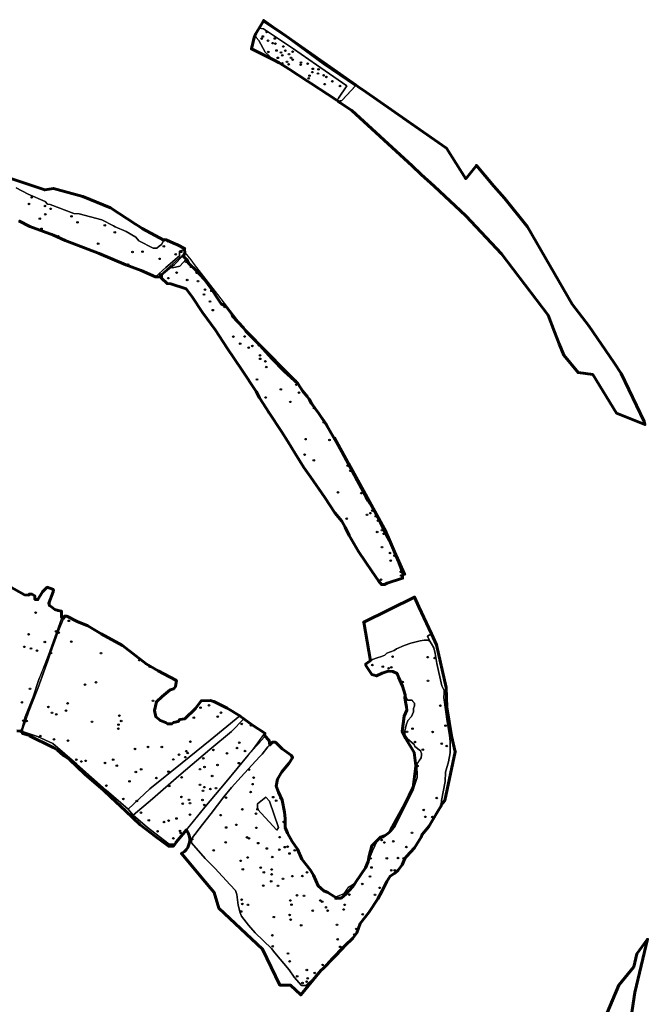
# Model space of a CAD drawing. Header units: inches. Extents: x 198304 to 199016, y 361998 to 363242.
# Tile 3 of 3: x 198576 to 198981, y 362607 to 363242. Entities that reach past the tile are written whole.
import ezdxf

# ---------------------------------------------------------------- set-up
doc = ezdxf.new("R2010")
doc.units = ezdxf.units.IN
doc.header["$MEASUREMENT"] = 0
doc.header["$PDMODE"] = 33
doc.header["$PDSIZE"] = -3
for name, color, linetype in [('Benaderveld', 231, 'Continuous'), ('Detectieveld', 249, 'Continuous'), ('Hoekpunt', 252, 'Continuous'), ('Object', 48, 'Continuous')]:
    doc.layers.add(name, color=color, linetype=linetype)
doc.layers.add('Onderzoeksgebied', color=224, linetype='Continuous', lineweight=60)

msp = doc.modelspace()

# ---------------------------------------------------------------- linework, layer by layer
at = {"layer": 'Benaderveld'}
for points in [[(198781.541, 363191.734), (198780.6422, 363190.2915), (198774.4754, 363194.3788), (198763.9777, 363201.2478), (198761.645, 363202.7741), (198749.7957, 363210.5491), (198743.3385, 363214.6466), (198739.5359, 363216.5479), (198734.2995, 363221.5243), (198730.2052, 363229.0579), (198728.3491, 363230.914), (198727.7859, 363232.4786), (198728.3098, 363233.533), (198730.4322, 363236.9726), (198733.0904, 363236.5232), (198752.6258, 363223.5964), (198767.2954, 363213.3567), (198786.9034, 363199.7037)], [(198684.9691, 363085.2583), (198689.938, 363080.3868), (198694.8581, 363075.0769), (198699.5347, 363068.6466), (198703.7242, 363062.4599), (198705.9163, 363059.2447), (198708.7905, 363057.5885), (198712.9312, 363052.2786), (198713.2722, 363051.3043), (198720.3358, 363043.7536), (198721.7972, 363041.6101), (198730.9068, 363032.598), (198738.7498, 363023.7806), (198746.5441, 363015.7915), (198755.264, 363007.7049), (198758.3818, 363002.9796), (198762.084, 362998.644), (198764.2275, 362994.8443), (198768.8554, 362988.3653), (198773.5319, 362981.3504), (198783.8594, 362963.4235), (198796.3303, 362940.2841), (198806.3655, 362921.8213), (198809.6293, 362914.5142), (198811.5779, 362910.3734), (198815.3289, 362903.6996), (198818.1056, 362896.5386), (198820.1516, 362892.1543), (198822.9284, 362884.4574), (198822.9284, 362882.2165), (198812.8932, 362879.0988), (198811.3343, 362878.0758), (198809.337, 362878.0758), (198807.3885, 362880.5602), (198803.1503, 362886.6982), (198798.9609, 362892.7875), (198794.4791, 362899.4127), (198788.3411, 362909.6914), (198785.9054, 362915.05), (198783.762, 362918.9959), (198779.2802, 362924.4519), (198772.7525, 362934.3409), (198763.4481, 362947.5913), (198759.1612, 362953.6806), (198753.559, 362962.644), (198748.9312, 362970.3409), (198744.8391, 362976.8199), (198736.7525, 362988.9011), (198730.5171, 362998.644), (198728.5198, 363002.736), (198719.2154, 363016.717), (198709.716, 363030.6981), (198702.1166, 363042.2921), (198693.7377, 363053.6913), (198687.1613, 363063.7265), (198683.2154, 363068.9389), (198673.4725, 363072.0566), (198670.9881, 363072.2515), (198667.3832, 363075.7102), (198667.3345, 363077.7075), (198671.3505, 363080.8213), (198673.4263, 363082.5679), (198674.3747, 363082.349), (198679.2072, 363083.5649), (198683.3421, 363088.0486), (198683.459, 363087.9375)], [(198670.0625, 362789.2207), (198671.4265, 362788.2464), (198674.0084, 362788.2464), (198675.2262, 362789.2207), (198678.1491, 362789.8539), (198679.2695, 362791.0231), (198682.436, 362791.6077), (198689.4021, 362798.2815), (198693.007, 362803.2017), (198698.7553, 362803.2504), (198701.0936, 362802.7146), (198709.8135, 362798.4277), (198717.9734, 362793.3514), (198698.7005, 362777.7301), (198680.737, 362763.1158), (198659.9573, 362746.4463), (198645.7852, 362733.164), (198631.7181, 362745.6091), (198612.7652, 362762.3547), (198597.3136, 362775.5228), (198587.3423, 362780.1659), (198577.7481, 362783.3443), (198577.7974, 362784.5441), (198581.6458, 362795.7484), (198587.6864, 362811.0447), (198595.8704, 362833.9892), (198600.4983, 362847.1421), (198604.8339, 362857.8106), (198606.344, 362857.7131), (198612.9205, 362854.4006), (198619.8379, 362851.5264), (198628.4604, 362846.2653), (198642.1491, 362838.7632), (198657.4942, 362826.9743), (198665.3372, 362822.4439), (198672.4982, 362818.5467), (198677.0287, 362816.2085), (198676.4441, 362812.4574), (198675.2749, 362810.8986), (198672.9253, 362810.2065), (198667.9191, 362806.0271), (198664.0706, 362802.5684), (198662.8528, 362796.8201), (198663.7296, 362792.8742), (198666.6525, 362790.3898)], [(198844.9473, 362827.2179), (198848.1624, 362812.7984), (198849.6239, 362809.7294), (198849.6726, 362808.0244), (198849.4777, 362805.2477), (198851.5725, 362789.8539), (198853.18, 362780.9392), (198853.6672, 362776.9933), (198853.6672, 362769.6375), (198852.5467, 362763.7917), (198850.5982, 362757.0691), (198850.4033, 362751.0773), (198847.9676, 362738.7525), (198847.8214, 362735.3912), (198845.4344, 362731.5915), (198839.7349, 362721.9947), (198835.4967, 362716.9284), (198834.8147, 362715.2234), (198830.5278, 362708.4034), (198825.5102, 362702.7038), (198824.2924, 362701.4373), (198822.5874, 362697.4427), (198820.0921, 362694.0054), (198817.8573, 362691.9103), (198814.984, 362689.9548), (198812.7093, 362686.5827), (198809.7961, 362680.5568), (198806.843, 362675.3888), (198801.0565, 362666.6093), (198795.5893, 362659.6057), (198793.2946, 362653.5997), (198790.7007, 362650.0879), (198785.6325, 362645.1195), (198771.5654, 362630.5136), (198765.7863, 362624.7296), (198760.4862, 362619.5853), (198757.6803, 362619.4918), (198753.0037, 362624.9166), (198749.7555, 362629.662), (198740.4081, 362640.5676), (198738.2367, 362643.4375), (198727.8125, 362653.4126), (198723.5412, 362658.4633), (198718.9893, 362664.2935), (198718.0852, 362666.2888), (198716.7757, 362671.4019), (198716.0275, 362678.2609), (198715.1857, 362680.7239), (198711.7214, 362684.4724), (198701.7968, 362695.2109), (198695.544, 362701.3944), (198686.7228, 362711.5211), (198686.7715, 362714.103), (198693.8351, 362723.4075), (198699.4373, 362730.5685), (198707.6213, 362741.1882), (198712.4928, 362747.2288), (198718.7769, 362754.1463), (198725.5482, 362761.6483), (198730.712, 362767.2017), (198732.417, 362768.7119), (198736.0218, 362773.4372), (198739.0908, 362776.5549), (198740.8933, 362776.4575), (198745.2289, 362772.2193), (198751.3182, 362767.7863), (198751.9027, 362766.4223), (198749.5644, 362762.7687), (198744.9366, 362757.264), (198742.306, 362752.5874), (198741.3804, 362748.1544), (198742.8418, 362744.1598), (198745.1801, 362739.0935), (198746.739, 362731.2505), (198747.2261, 362727.2072), (198747.2261, 362721.4589), (198748.6876, 362717.7566), (198751.6592, 362712.4954), (198755.0692, 362707.4778), (198757.992, 362701.0963), (198763.4968, 362693.8378), (198765.4453, 362690.7201), (198768.4169, 362683.7539), (198772.1679, 362680.6362), (198774.6524, 362679.4183), (198780.4494, 362675.9596), (198783.3723, 362675.8622), (198786.1977, 362678.5415), (198790.6794, 362683.1206), (198799.0583, 362695.3967), (198803.54, 362706.4548), (198806.8039, 362713.2262), (198808.1192, 362714.1517), (198810.4088, 362714.8824), (198812.8932, 362716.831), (198815.5725, 362719.1206), (198818.0569, 362722.3357), (198826.923, 362739.8729), (198829.5048, 362745.0854), (198830.3817, 362747.9595), (198832.2815, 362753.6104), (198832.1354, 362762.038), (198834.8147, 362766.471), (198835.107, 362768.2247), (198835.0583, 362769.2477), (198834.3763, 362770.8553), (198830.8688, 362773.7295), (198830.333, 362774.996), (198826.1435, 362778.6496), (198824.9257, 362780.1598), (198824.2924, 362781.6699), (198824.3411, 362783.6672), (198825.2667, 362787.4669), (198826.2897, 362790.4385), (198828.7254, 362793.0691), (198829.8458, 362796.0407), (198829.8458, 362798.2815), (198830.5765, 362799.8891), (198830.674, 362801.5941), (198828.7741, 362803.494), (198826.1435, 362803.494), (198824.4872, 362807.0014), (198822.7822, 362812.6523), (198820.3465, 362818.4493), (198819.3235, 362820.7876), (198816.6442, 362822.1029), (198813.5752, 362822.2978), (198809.7755, 362820.9825), (198806.0732, 362819.18), (198803.1503, 362820.0082), (198799.2044, 362825.8539), (198799.107, 362826.9256), (198800.8607, 362828.1435), (198803.4913, 362829.8485), (198806.4629, 362830.8715), (198809.3858, 362831.6509), (198811.3831, 362832.5278), (198812.7471, 362833.9405), (198817.5211, 362835.4994), (198818.9338, 362836.7172), (198823.8539, 362838.8607), (198828.1895, 362840.3221), (198834.2301, 362841.7348), (198836.7146, 362842.3194), (198839.4426, 362842.2707), (198840.5143, 362841.54), (198841.5373, 362839.9324), (198842.9987, 362837.3992), (198843.9243, 362833.6969)], [(198676.1276, 362710.8744), (198672.3642, 362710.5956), (198658.3588, 362721.4041), (198649.1488, 362729.4724), (198661.4796, 362739.9765), (198678.5297, 362754.8191), (198698.6244, 362771.6408), (198712.4775, 362783.3628), (198720.5054, 362791.5161), (198726.0841, 362787.4182), (198734.122, 362782.2545), (198733.6348, 362779.7701), (198723.2586, 362767.9812), (198709.0523, 362750.785), (198695.4275, 362734.4961), (198681.1176, 362717.0655), (198676.8551, 362711.9657)], [(198737.1535, 362738.397), (198734.7749, 362741.0138), (198729.304, 362736.732), (198729.308, 362733.157), (198741.7918, 362719.7248), (198742.8622, 362721.5087)]]:
    msp.add_lwpolyline(points, close=True, dxfattribs=at)
for points in [[(198573.5592, 363134.0701), (198581.3048, 363130.0268), (198592.3143, 363125.1554), (198593.8731, 363123.5478), (198595.5294, 363123.2068), (198610.8745, 363117.4585), (198614.187, 363117.1662), (198628.8501, 363113.269), (198636.3521, 363109.5668), (198637.57, 363108.7873), (198644.6823, 363105.8157), (198650.8203, 363102.1622), (198652.7689, 363099.8726), (198661.9759, 363095.196), (198664.4603, 363095.1473), (198665.8243, 363096.4139), (198667.4806, 363097.4856), (198669.1369, 363100.6033), (198670.3061, 363100.4572), (198675.1288, 363098.3624), (198677.7594, 363097.2907), (198682.2898, 363094.9524), (198682.3196, 363094.3365), (198678.8954, 363093.2299), (198679.0513, 363090.2369), (198670.2281, 363082.6608), (198663.48, 363076.5411), (198654.2303, 363080.6791), (198644.4261, 363084.4154), (198627.0964, 363091.6886), (198605.3494, 363099.93), (198597.819, 363103.38), (198582.4638, 363109.1671), (198575.4104, 363112.6845)], [(198556.1194, 362884.2138), (198579.0639, 362871.4993), (198581.8894, 362871.3045), (198582.2304, 362872.0352), (198583.7405, 362872.0352), (198585.6404, 362870.9148), (198585.6891, 362868.5765), (198587.6864, 362868.3816), (198590.658, 362873.4966), (198593.727, 362876.4195), (198597.6728, 362874.8606), (198597.4293, 362873.4966), (198594.7987, 362866.1407), (198595.0423, 362864.5819), (198596.6011, 362863.5589), (198598.501, 362862.0974), (198600.6444, 362861.3667), (198602.8853, 362860.8796), (198602.9827, 362855.9594), (198594.4577, 362832.4791), (198588.5602, 362817.4629), (198584.6783, 362805.6648), (198579.5024, 362792.8773), (198577.4472, 362785.4179), (198576.4577, 362783.515), (198574.022, 362783.8194)]]:
    msp.add_lwpolyline(points, dxfattribs=at)
at = {"layer": 'Detectieveld'}
for points in [[(198783.6625, 363190.3212), (198781.3069, 363189.851), (198780.6422, 363190.2915), (198781.541, 363191.734), (198786.9034, 363199.7037), (198767.2954, 363213.3567), (198752.6258, 363223.5964), (198733.0904, 363236.5232), (198730.4322, 363236.9726), (198732.8733, 363241.209), (198733.3281, 363241.0184), (198748.7869, 363230.8186), (198771.7254, 363214.0829), (198792.4953, 363199.7764)], [(198741.4688, 363236.2324), (198743.1882, 363235.0282), (198792.9098, 363200.2044), (198792.4953, 363199.7764), (198771.7254, 363214.0829), (198748.7869, 363230.8186), (198733.3281, 363241.0184), (198732.8733, 363241.209), (198733.3017, 363241.9524), (198739.3986, 363237.6823)], [(198781.541, 363191.734), (198780.6422, 363190.2915), (198774.4754, 363194.3788), (198763.9777, 363201.2478), (198761.645, 363202.7741), (198749.7957, 363210.5491), (198743.3385, 363214.6466), (198739.5359, 363216.5479), (198734.2995, 363221.5243), (198730.2052, 363229.0579), (198728.3491, 363230.914), (198727.7859, 363232.4786), (198728.3098, 363233.533), (198730.4322, 363236.9726), (198733.0904, 363236.5232), (198752.6258, 363223.5964), (198767.2954, 363213.3567), (198786.9034, 363199.7037)], [(198739.5359, 363216.5479), (198725.4162, 363223.6077), (198727.4305, 363231.7634), (198727.7859, 363232.4786), (198728.3491, 363230.914), (198730.2052, 363229.0579), (198734.2995, 363221.5243)], [(198781.3069, 363189.851), (198783.6625, 363190.3212), (198784.2899, 363190.9928), (198792.4953, 363199.7764), (198792.9098, 363200.2044), (198794.1092, 363199.3643), (198799.47, 363195.6098), (198851.2623, 363159.5602), (198863.6448, 363139.8752), (198870.5293, 363148.4424), (198881.8482, 363135.1127), (198888.5475, 363127.408), (198903.3906, 363108.8342), (198932.3229, 363058.9786), (198942.9591, 363045.0086), (198959.3713, 363021.077), (198963.8692, 363014.1978), (198978.6859, 362983.2415), (198979.188, 362981.2738), (198960.9392, 362988.7689), (198945.6129, 363013.5099), (198936.0879, 363014.8328), (198926.8275, 363025.9983), (198923.9574, 363033.4002), (198920.9901, 363041.0525), (198916.7733, 363051.9275), (198886.6107, 363091.3505), (198863.5919, 363115.9568), (198843.219, 363135.0068), (198834.9346, 363142.6508), (198829.0019, 363148.1249), (198790.1699, 363183.9548), (198782.6701, 363188.8699), (198782.7061, 363188.9236)], [(198663.48, 363076.5411), (198670.2281, 363082.6608), (198679.0513, 363090.2369), (198678.8954, 363093.2299), (198682.3196, 363094.3365), (198682.436, 363091.9321), (198666.6834, 363077.9519), (198665.873, 363076.4897), (198663.486, 363076.5384)], [(198681.6612, 363090.1379), (198680.9219, 363089.9251), (198675.8712, 363084.625), (198671.3505, 363080.8213), (198667.3345, 363077.7075), (198666.6834, 363077.9519), (198682.436, 363091.9321)], [(198673.4263, 363082.5679), (198674.3747, 363082.349), (198679.2072, 363083.5649), (198683.3421, 363088.0486), (198683.459, 363087.9375), (198684.9691, 363085.2583), (198689.938, 363080.3868), (198694.8581, 363075.0769), (198699.5347, 363068.6466), (198703.7242, 363062.4599), (198705.9163, 363059.2447), (198708.7905, 363057.5885), (198712.9312, 363052.2786), (198713.2722, 363051.3043), (198720.3358, 363043.7536), (198721.7972, 363041.6101), (198730.9068, 363032.598), (198738.7498, 363023.7806), (198746.5441, 363015.7915), (198755.264, 363007.7049), (198758.3818, 363002.9796), (198762.084, 362998.644), (198764.2275, 362994.8443), (198768.8554, 362988.3653), (198773.5319, 362981.3504), (198783.8594, 362963.4235), (198796.3303, 362940.2841), (198806.3655, 362921.8213), (198809.6293, 362914.5142), (198811.5779, 362910.3734), (198815.3289, 362903.6996), (198818.1056, 362896.5386), (198820.1516, 362892.1543), (198822.9284, 362884.4574), (198822.9284, 362882.2165), (198812.8932, 362879.0988), (198811.3343, 362878.0758), (198809.337, 362878.0758), (198807.3885, 362880.5602), (198803.1503, 362886.6982), (198798.9609, 362892.7875), (198794.4791, 362899.4127), (198788.3411, 362909.6914), (198785.9054, 362915.05), (198783.762, 362918.9959), (198779.2802, 362924.4519), (198772.7525, 362934.3409), (198763.4481, 362947.5913), (198759.1612, 362953.6806), (198753.559, 362962.644), (198748.9312, 362970.3409), (198744.8391, 362976.8199), (198736.7525, 362988.9011), (198730.5171, 362998.644), (198728.5198, 363002.736), (198719.2154, 363016.717), (198709.716, 363030.6981), (198702.1166, 363042.2921), (198693.7377, 363053.6913), (198687.1613, 363063.7265), (198683.2154, 363068.9389), (198673.4725, 363072.0566), (198670.9881, 363072.2515), (198667.3832, 363075.7102), (198667.3345, 363077.7075), (198671.3505, 363080.8213)], [(198683.3421, 363088.0486), (198679.2072, 363083.5649), (198674.3747, 363082.349), (198673.4263, 363082.5679), (198675.8712, 363084.625), (198680.9219, 363089.9251), (198681.6612, 363090.1379), (198681.5104, 363089.7887)], [(198743.1471, 363020.9389), (198754.0696, 363009.8886), (198761.376, 362999.4732), (198758.3818, 363002.9796), (198755.264, 363007.7049), (198746.5441, 363015.7915), (198738.7498, 363023.7806), (198730.9068, 363032.598), (198721.7972, 363041.6101), (198720.3358, 363043.7536), (198713.2722, 363051.3043), (198712.9312, 363052.2786), (198708.7905, 363057.5885), (198705.9163, 363059.2447), (198703.7242, 363062.4599), (198699.5347, 363068.6466), (198694.8581, 363075.0769), (198689.938, 363080.3868), (198684.9691, 363085.2583), (198683.459, 363087.9375), (198683.3421, 363088.0486), (198681.5104, 363089.7887), (198681.6612, 363090.1379), (198682.436, 363091.9321), (198682.4138, 363092.3905), (198686.2129, 363087.4977), (198688.4659, 363084.5961), (198703.5738, 363065.139), (198717.8746, 363046.507), (198739.6259, 363024.5013)], [(198822.484, 362885.6893), (198820.1516, 362892.1543), (198818.1056, 362896.5386), (198815.3289, 362903.6996), (198811.5779, 362910.3734), (198809.6293, 362914.5142), (198806.3655, 362921.8213), (198801.6917, 362930.4201), (198800.7989, 362932.0627), (198796.3303, 362940.2841), (198787.2746, 362957.0867), (198786.6166, 362958.3075), (198783.8594, 362963.4235), (198773.5319, 362981.3504), (198768.8554, 362988.3653), (198764.2275, 362994.8443), (198762.603, 362997.724), (198773.9663, 362981.5253), (198787.5334, 362956.9433), (198787.9361, 362956.2136), (198795.3447, 362942.7902), (198812.2781, 362911.8868), (198813.169, 362909.855), (198813.8716, 362908.2523), (198817.7814, 362899.3349), (198824.2092, 362884.742), (198822.9284, 362884.3151)], [(198841.59, 362846.2776), (198838.9748, 362844.9132), (198840.5144, 362841.5397), (198839.4426, 362842.2707), (198836.7146, 362842.3194), (198834.2301, 362841.7348), (198828.1895, 362840.3221), (198823.8539, 362838.8607), (198818.9338, 362836.7172), (198817.5211, 362835.4994), (198812.7471, 362833.9405), (198811.3831, 362832.5278), (198809.3858, 362831.6509), (198806.4629, 362830.8715), (198803.4913, 362829.8485), (198802.1669, 362828.9901), (198797.8043, 362853.9542), (198830.6758, 362870.0612), (198833.4448, 362863.7748)], [(198577.7481, 362783.3443), (198577.7319, 362782.9443), (198577.6512, 362782.985), (198576.4577, 362783.515), (198576.4876, 362783.5724), (198577.4472, 362785.4179), (198579.5024, 362792.8773), (198584.6783, 362805.6648), (198588.5602, 362817.4629), (198588.7107, 362817.8461), (198589.7184, 362820.4119), (198594.4577, 362832.4791), (198602.9827, 362855.9594), (198602.9633, 362856.9404), (198604.2019, 362856.2554), (198600.4983, 362847.1421), (198595.8704, 362833.9892), (198594.0285, 362828.8253), (198593.223, 362826.567), (198587.6864, 362811.0447), (198581.6458, 362795.7484), (198577.7974, 362784.5441)], [(198717.9734, 362793.3514), (198698.7005, 362777.7301), (198680.737, 362763.1158), (198659.9573, 362746.4463), (198645.7852, 362733.164), (198631.7181, 362745.6091), (198612.7652, 362762.3547), (198597.3136, 362775.5228), (198587.3423, 362780.1659), (198577.7481, 362783.3443), (198577.7974, 362784.5441), (198581.6458, 362795.7484), (198587.6864, 362811.0447), (198595.8704, 362833.9892), (198600.4983, 362847.1421), (198604.8339, 362857.8106), (198606.344, 362857.7131), (198612.9205, 362854.4006), (198619.8379, 362851.5264), (198628.4604, 362846.2653), (198642.1491, 362838.7632), (198657.4942, 362826.9743), (198665.3372, 362822.4439), (198672.4982, 362818.5467), (198677.0287, 362816.2085), (198676.4441, 362812.4574), (198675.2749, 362810.8986), (198672.9253, 362810.2065), (198667.9191, 362806.0271), (198664.0706, 362802.5684), (198662.8528, 362796.8201), (198663.7296, 362792.8742), (198666.6525, 362790.3898), (198670.0625, 362789.2207), (198671.4265, 362788.2464), (198674.0084, 362788.2464), (198675.2262, 362789.2207), (198678.1491, 362789.8539), (198679.2695, 362791.0231), (198682.436, 362791.6077), (198689.4021, 362798.2815), (198693.007, 362803.2017), (198698.7553, 362803.2504), (198701.0936, 362802.7146), (198709.8135, 362798.4277)], [(198840.5144, 362841.5397), (198838.9748, 362844.9132), (198841.59, 362846.2776), (198844.8748, 362839.2215), (198851.0132, 362811.7047), (198851.4365, 362799.0047), (198854.4792, 362780.5368), (198856.8605, 362770.218), (198850.1136, 362738.8648), (198847.847, 362735.98), (198847.9676, 362738.7525), (198850.4033, 362751.0773), (198850.5982, 362757.0691), (198852.5467, 362763.7917), (198853.6672, 362769.6375), (198853.6672, 362776.9933), (198853.18, 362780.9392), (198851.5725, 362789.8539), (198849.4777, 362805.2477), (198849.6726, 362808.0244), (198849.6239, 362809.7294), (198848.1624, 362812.7984), (198844.9473, 362827.2179), (198843.9243, 362833.6969), (198842.9987, 362837.3992), (198841.5373, 362839.9324)], [(198844.9473, 362827.2179), (198848.1624, 362812.7984), (198849.6239, 362809.7294), (198849.6726, 362808.0244), (198849.4777, 362805.2477), (198851.5725, 362789.8539), (198853.18, 362780.9392), (198853.6672, 362776.9933), (198853.6672, 362769.6375), (198852.5467, 362763.7917), (198850.5982, 362757.0691), (198850.4033, 362751.0773), (198847.9676, 362738.7525), (198847.8214, 362735.3912), (198845.4344, 362731.5915), (198839.7349, 362721.9947), (198835.4967, 362716.9284), (198834.8147, 362715.2234), (198830.5278, 362708.4034), (198825.5102, 362702.7038), (198824.2924, 362701.4373), (198822.5874, 362697.4427), (198820.0921, 362694.0054), (198817.8573, 362691.9103), (198814.984, 362689.9548), (198812.7093, 362686.5827), (198809.7961, 362680.5568), (198806.843, 362675.3888), (198801.0565, 362666.6093), (198795.5893, 362659.6057), (198793.2946, 362653.5997), (198790.7007, 362650.0879), (198785.6325, 362645.1195), (198771.5654, 362630.5136), (198765.7863, 362624.7296), (198760.4862, 362619.5853), (198757.6803, 362619.4918), (198753.0037, 362624.9166), (198749.7555, 362629.662), (198740.4081, 362640.5676), (198738.2367, 362643.4375), (198727.8125, 362653.4126), (198723.5412, 362658.4633), (198718.9893, 362664.2935), (198718.0852, 362666.2888), (198716.7757, 362671.4019), (198716.0275, 362678.2609), (198715.1857, 362680.7239), (198711.7214, 362684.4724), (198701.7968, 362695.2109), (198695.544, 362701.3944), (198686.7228, 362711.5211), (198686.7715, 362714.103), (198693.8351, 362723.4075), (198699.4373, 362730.5685), (198707.6213, 362741.1882), (198712.4928, 362747.2288), (198718.7769, 362754.1463), (198725.5482, 362761.6483), (198730.712, 362767.2017), (198732.417, 362768.7119), (198736.0218, 362773.4372), (198739.0908, 362776.5549), (198740.8933, 362776.4575), (198745.2289, 362772.2193), (198751.3182, 362767.7863), (198751.9027, 362766.4223), (198749.5644, 362762.7687), (198744.9366, 362757.264), (198742.306, 362752.5874), (198741.3804, 362748.1544), (198742.8418, 362744.1598), (198745.1801, 362739.0935), (198746.739, 362731.2505), (198747.2261, 362727.2072), (198747.2261, 362721.4589), (198748.6876, 362717.7566), (198751.6592, 362712.4954), (198755.0692, 362707.4778), (198757.992, 362701.0963), (198763.4968, 362693.8378), (198765.4453, 362690.7201), (198768.4169, 362683.7539), (198772.1679, 362680.6362), (198774.6524, 362679.4183), (198780.4494, 362675.9596), (198783.3723, 362675.8622), (198786.1977, 362678.5415), (198790.6794, 362683.1206), (198799.0583, 362695.3967), (198803.54, 362706.4548), (198806.8039, 362713.2262), (198808.1192, 362714.1517), (198810.4088, 362714.8824), (198812.8932, 362716.831), (198815.5725, 362719.1206), (198818.0569, 362722.3357), (198826.923, 362739.8729), (198829.5048, 362745.0854), (198830.3817, 362747.9595), (198832.2815, 362753.6104), (198832.1354, 362762.038), (198834.8147, 362766.471), (198835.107, 362768.2247), (198835.0583, 362769.2477), (198834.3763, 362770.8553), (198830.8688, 362773.7295), (198830.333, 362774.996), (198826.1435, 362778.6496), (198824.9257, 362780.1598), (198824.2924, 362781.6699), (198824.3411, 362783.6672), (198825.2667, 362787.4669), (198826.2897, 362790.4385), (198828.7254, 362793.0691), (198829.8458, 362796.0407), (198829.8458, 362798.2815), (198830.5765, 362799.8891), (198830.674, 362801.5941), (198828.7741, 362803.494), (198826.1435, 362803.494), (198824.4872, 362807.0014), (198822.7822, 362812.6523), (198820.3465, 362818.4493), (198819.3235, 362820.7876), (198816.6442, 362822.1029), (198813.5752, 362822.2978), (198809.7755, 362820.9825), (198806.0732, 362819.18), (198803.1503, 362820.0082), (198799.2044, 362825.8539), (198799.107, 362826.9256), (198800.8607, 362828.1435), (198803.4913, 362829.8485), (198806.4629, 362830.8715), (198809.3858, 362831.6509), (198811.3831, 362832.5278), (198812.7471, 362833.9405), (198817.5211, 362835.4994), (198818.9338, 362836.7172), (198823.8539, 362838.8607), (198828.1895, 362840.3221), (198834.2301, 362841.7348), (198836.7146, 362842.3194), (198839.4426, 362842.2707), (198840.5143, 362841.54), (198841.5373, 362839.9324), (198842.9987, 362837.3992), (198843.9243, 362833.6969)], [(198824.4872, 362807.0014), (198826.1435, 362803.494), (198828.7741, 362803.494), (198829.4919, 362802.7762), (198830.674, 362801.5941), (198830.5765, 362799.8891), (198829.8458, 362798.2815), (198829.8458, 362796.0407), (198828.7254, 362793.0691), (198826.2897, 362790.4385), (198825.2667, 362787.4669), (198824.3411, 362783.6672), (198824.2924, 362781.6699), (198824.9257, 362780.1598), (198826.1435, 362778.6496), (198830.333, 362774.996), (198830.8688, 362773.7295), (198834.3763, 362770.8553), (198835.0583, 362769.2477), (198835.107, 362768.2247), (198834.8147, 362766.471), (198833.2635, 362763.9046), (198832.1354, 362762.038), (198832.2815, 362753.6104), (198830.3817, 362747.9595), (198829.5048, 362745.0854), (198826.923, 362739.8729), (198818.0569, 362722.3357), (198815.5725, 362719.1206), (198812.8932, 362716.831), (198810.4088, 362714.8824), (198808.1192, 362714.1517), (198806.8039, 362713.2262), (198803.54, 362706.4548), (198800.7255, 362699.5104), (198801.4024, 362703.2104), (198802.9899, 362709.5604), (198808.5461, 362715.2489), (198811.6411, 362716.1918), (198814.1655, 362718.1196), (198815.2444, 362720.0306), (198824.4212, 362736.2834), (198829.7128, 362747.3959), (198831.4326, 362761.1675), (198830.3743, 362769.7664), (198824.6857, 362779.1592), (198822.7014, 362783.2602), (198823.892, 362793.3144), (198825.7441, 362797.0186), (198825.3754, 362799.3048), (198824.8492, 362802.5675), (198824.4212, 362805.2207)], [(198649.1488, 362729.4724), (198645.7852, 362733.164), (198659.9573, 362746.4463), (198680.737, 362763.1158), (198698.7005, 362777.7301), (198717.9734, 362793.3514), (198718.1923, 362793.2152), (198720.5054, 362791.5161), (198712.4775, 362783.3628), (198698.6244, 362771.6408), (198678.5297, 362754.8191), (198661.4796, 362739.9765)], [(198676.1276, 362710.8744), (198672.3642, 362710.5956), (198658.3588, 362721.4041), (198649.1488, 362729.4724), (198661.4796, 362739.9765), (198678.5297, 362754.8191), (198698.6244, 362771.6408), (198712.4775, 362783.3628), (198720.5054, 362791.5161), (198726.0841, 362787.4182), (198734.122, 362782.2545), (198733.6348, 362779.7701), (198723.2586, 362767.9812), (198709.0523, 362750.785), (198695.4275, 362734.4961), (198681.1176, 362717.0655), (198676.8551, 362711.9657)], [(198645.7852, 362733.164), (198649.1488, 362729.4724), (198658.3588, 362721.4041), (198672.3642, 362710.5956), (198676.1276, 362710.8744), (198675.1806, 362709.4538), (198671.9837, 362709.3016), (198663.7769, 362715.3156), (198653.6041, 362723.2151), (198644.1464, 362732.1761), (198634.6471, 362740.8959), (198630.2141, 362745.2802), (198617.8893, 362755.9), (198607.9516, 362765.2044), (198604.1324, 362767.7707), (198600.3288, 362771.2938), (198598.94, 362772.2697), (198597.8831, 362772.7718), (198593.7329, 362774.8669), (198591.8914, 362775.7964), (198587.484, 362778.0214), (198582.3263, 362780.625), (198582.2213, 362780.678), (198577.6999, 362782.1571), (198577.7481, 362783.3443), (198587.3423, 362780.1659), (198597.3136, 362775.5228), (198612.7652, 362762.3547), (198631.7181, 362745.6091)], [(198686.7608, 362713.5333), (198685.6875, 362713.5212), (198685.5359, 362715.2577), (198685.0847, 362716.9414), (198684.3481, 362718.5212), (198683.4111, 362719.8592), (198695.4275, 362734.4961), (198709.0523, 362750.785), (198723.2586, 362767.9812), (198726.1851, 362771.3061), (198734.122, 362782.2545), (198733.8123, 362780.6752), (198736.8707, 362777.4894), (198737.3097, 362774.7455), (198736.0218, 362773.4372), (198732.417, 362768.7119), (198730.712, 362767.2017), (198725.5482, 362761.6483), (198718.7769, 362754.1463), (198712.4928, 362747.2288), (198707.6213, 362741.1882), (198699.4373, 362730.5685), (198693.8351, 362723.4075), (198686.7715, 362714.103)], [(198742.8622, 362721.5087), (198737.1535, 362738.397), (198734.7749, 362741.0138), (198729.304, 362736.732), (198729.308, 362733.157), (198741.7918, 362719.7248)], [(198742.8622, 362721.5087), (198741.7918, 362719.7248), (198729.308, 362733.157), (198729.304, 362736.732), (198734.7749, 362741.0138), (198737.1535, 362738.397)], [(198685.6875, 362713.5212), (198686.7608, 362713.5333), (198686.7228, 362711.5211), (198695.544, 362701.3944), (198701.7968, 362695.2109), (198711.7214, 362684.4724), (198715.1857, 362680.7239), (198716.0275, 362678.2609), (198716.7757, 362671.4019), (198718.0852, 362666.2888), (198718.9893, 362664.2935), (198723.5412, 362658.4633), (198727.8125, 362653.4126), (198738.2367, 362643.4375), (198740.4081, 362640.5676), (198749.7555, 362629.662), (198753.0037, 362624.9166), (198757.6803, 362619.4918), (198760.4862, 362619.5853), (198765.7863, 362624.7296), (198770.2278, 362629.1749), (198757.2446, 362613.4521), (198750.4977, 362619.7672), (198743.6186, 362619.7672), (198732.506, 362643.0506), (198704.4602, 362669.509), (198701.2851, 362679.5632), (198680.2188, 362704.6422), (198680.6878, 362704.8609), (198682.1157, 362705.8608), (198683.3482, 362707.0933), (198684.3481, 362708.5212), (198685.5359, 362711.7847)], [(198786.1977, 362678.5415), (198783.3723, 362675.8622), (198780.4494, 362675.9596), (198778.8701, 362676.9019), (198780.2356, 362676.8578), (198785.2627, 362678.8422), (198788.1732, 362683.2078), (198790.4221, 362684.5307), (198791.3701, 362685.2681), (198793.022, 362686.5528), (198791.5827, 362684.444), (198791.0051, 362683.5977), (198790.6794, 362683.1206)]]:
    msp.add_lwpolyline(points, close=True, dxfattribs=at)
for points in [[(198561.6907, 363142.8606), (198592.1178, 363132.6079), (198597.7403, 363133.6001), (198616.5919, 363128.3084), (198634.4513, 363121.0324), (198650.537, 363110.6545), (198653.3389, 363108.8468), (198654.9565, 363107.8032), (198668.9295, 363100.2129), (198667.4806, 363097.4856), (198665.8243, 363096.4139), (198664.4603, 363095.1473), (198661.9759, 363095.196), (198652.7689, 363099.8726), (198650.8203, 363102.1622), (198644.6823, 363105.8157), (198637.57, 363108.7873), (198636.3521, 363109.5668), (198628.8501, 363113.269), (198614.187, 363117.1662), (198610.8745, 363117.4585), (198595.5294, 363123.2068), (198593.8731, 363123.5478), (198592.3143, 363125.1554), (198581.3048, 363130.0268), (198573.5592, 363134.0701)], [(198573.5592, 363134.0701), (198581.3048, 363130.0268), (198592.3143, 363125.1554), (198593.8731, 363123.5478), (198595.5294, 363123.2068), (198610.8745, 363117.4585), (198614.187, 363117.1662), (198628.8501, 363113.269), (198636.3521, 363109.5668), (198637.57, 363108.7873), (198644.6823, 363105.8157), (198650.8203, 363102.1622), (198652.7689, 363099.8726), (198661.9759, 363095.196), (198664.4603, 363095.1473), (198665.8243, 363096.4139), (198667.4806, 363097.4856), (198669.1369, 363100.6033), (198670.3061, 363100.4572), (198675.1288, 363098.3624), (198677.7594, 363097.2907), (198682.2898, 363094.9524), (198682.3196, 363094.3365), (198678.8954, 363093.2299), (198679.0513, 363090.2369), (198670.2281, 363082.6608), (198663.48, 363076.5411), (198654.2303, 363080.6791), (198644.4261, 363084.4154), (198627.0964, 363091.6886), (198605.3494, 363099.93), (198597.819, 363103.38), (198582.4638, 363109.1671), (198575.4104, 363112.6845)], [(198556.1194, 362884.2138), (198579.0639, 362871.4993), (198581.8894, 362871.3045), (198582.2304, 362872.0352), (198583.7405, 362872.0352), (198585.6404, 362870.9148), (198585.6891, 362868.5765), (198587.6864, 362868.3816), (198590.658, 362873.4966), (198593.727, 362876.4195), (198597.6728, 362874.8606), (198597.4293, 362873.4966), (198594.7987, 362866.1407), (198595.0423, 362864.5819), (198596.6011, 362863.5589), (198598.501, 362862.0974), (198600.6444, 362861.3667), (198602.8853, 362860.8796), (198602.9827, 362855.9594), (198594.4577, 362832.4791), (198588.5602, 362817.4629), (198584.6783, 362805.6648), (198579.5024, 362792.8773), (198577.4472, 362785.4179), (198576.4577, 362783.515), (198574.022, 362783.8194)], [(198952.5384, 362596.2607), (198962.4867, 362619.7558), (198972.0118, 362631.6091), (198973.9168, 362639.8641), (198980.9018, 362649.3892), (198972.6468, 362615.0991), (198968.4134, 362586.3124)]]:
    msp.add_lwpolyline(points, dxfattribs=at)
at = {"layer": 'Hoekpunt'}
for p in [(198733.3017, 363241.9524), (198725.4162, 363223.6077), (198806.9406, 363190.4099), (198790.1699, 363183.9548), (198850.576, 363160.0379), (198870.5293, 363148.4424), (198863.6448, 363139.8752), (198628.1545, 363123.5977), (198863.5919, 363115.9568), (198903.3906, 363108.8342), (198682.2898, 363094.9524), (198683.2154, 363068.9389), (198916.7733, 363051.9275), (198942.9591, 363045.0086), (198936.0879, 363014.8328), (198945.6129, 363013.5099), (198761.376, 362999.4732), (198736.7525, 362988.9011), (198960.9392, 362988.7689), (198978.6859, 362983.2415), (198824.2092, 362884.742), (198807.3885, 362880.5602), (198594.7987, 362866.1407), (198830.6758, 362870.0612), (198797.8043, 362853.9542), (198844.8748, 362839.2215), (198800.8607, 362828.1435), (198803.1503, 362820.0082), (198816.6442, 362822.1029), (198677.0287, 362816.2085), (198664.0706, 362802.5684), (198693.007, 362803.2017), (198662.8528, 362796.8201), (198675.2262, 362789.2207), (198822.7014, 362783.2602), (198856.8605, 362770.218), (198604.1324, 362767.7707), (198751.3182, 362767.7863), (198742.306, 362752.5874), (198850.1136, 362738.8648), (198676.8551, 362711.9657), (198748.6876, 362717.7566), (198802.9899, 362709.5604), (198817.8573, 362691.9103), (198783.3723, 362675.8622), (198980.9018, 362649.3892), (198743.6186, 362619.7672), (198757.2446, 362613.4521)]:
    msp.add_point(p, dxfattribs=at)
at = {"layer": 'Object'}
for p in [(198728.579, 363234.06), (198735.176, 363234.525), (198731.951, 363230.263), (198732.735, 363231.599), (198736.124, 363228.893), (198739.128, 363227.333), (198740.512, 363230.331), (198740.82, 363226.996), (198736.258, 363221.666), (198741.595, 363222.558), (198744.419, 363221.318), (198745.916, 363225.17), (198747.266, 363222.434), (198749.609, 363220.207), (198751.955, 363221.813), (198742.423, 363217.834), (198745.326, 363219.395), (198745.369, 363214.348), (198748.371, 363215.301), (198749.408, 363213.722), (198750.87, 363217.835), (198751.979, 363216.708), (198757.088, 363213.432), (198757.409, 363214.86), (198761.622, 363214.04), (198764.685, 363208.587), (198765.011, 363210.787), (198768.394, 363207.716), (198768.654, 363210.478), (198762.318, 363204.651), (198762.883, 363206.322), (198771.966, 363206.619), (198772.675, 363200.846), (198773.736, 363205.534), (198777.59, 363202.727), (198782.517, 363199.667), (198583.565, 363127.944), (198581.961, 363123.619), (198592.164, 363122.242), (198595.916, 363120.435), (198588.903, 363114.166), (198592.399, 363116.922), (198609.33, 363115.596), (198589.98, 363107.562), (198613.194, 363111.71), (198630.835, 363109.852), (198596.806, 363104.082), (198600.91, 363102.664), (198637.287, 363105.278), (198671.7, 363099.497), (198626.542, 363098.035), (198655.146, 363092.859), (198668.865, 363096.321), (198648.675, 363092.581), (198666.127, 363088.237), (198676.531, 363091.142), (198680.045, 363092.708), (198645.707, 363084.545), (198683.211, 363086.276), (198686.488, 363083.066), (198667.336, 363077.196), (198671.861, 363075.739), (198677.121, 363079.345), (198683.931, 363074.601), (198690.133, 363079.156), (198690.902, 363073.838), (198695.415, 363068.342), (198699.632, 363067.562), (198694.771, 363065.19), (198698.622, 363060.711), (198700.514, 363055.122), (198708.252, 363057.104), (198713.726, 363038.021), (198721.061, 363038.115), (198718.143, 363033.556), (198723.677, 363030.971), (198726.037, 363032.008), (198730.279, 363032.452), (198730.874, 363025.903), (198731.023, 363023.688), (198734.417, 363022.067), (198734.945, 363018.434), (198729.016, 363010.379), (198744.339, 363003.971), (198754.383, 363007.058), (198734.613, 362998.745), (198756.091, 363001.952), (198750.508, 362995.943), (198765.762, 362991.954), (198772.091, 362982.808), (198760.305, 362971.915), (198775.749, 362971.318), (198759.675, 362961.934), (198765.652, 362958.252), (198787.513, 362954.79), (198789.139, 362951.472), (198793.282, 362945.556), (198781.28, 362937.6), (198796.235, 362937.095), (198799.456, 362933.658), (198799.935, 362923.112), (198802.131, 362924.15), (198803.342, 362925.854), (198805.613, 362922.184), (198786.895, 362920.611), (198807.05, 362919.266), (198806.51, 362911.981), (198809.595, 362913.182), (198810.745, 362910.861), (198809.646, 362902.267), (198814.818, 362898.476), (198817.712, 362896.792), (198815.24, 362893.566), (198821.723, 362886.347), (198822.013, 362883.932), (198808.996, 362881.252), (198586.19, 362860.017), (198607.636, 362854.709), (198614.671, 362853.44), (198581.681, 362846.053), (198599.295, 362847.919), (198600.991, 362847.096), (198592.103, 362841.058), (198609.205, 362841.344), (198578.899, 362837.935), (198583.249, 362836.863), (198587.01, 362835.551), (198596.138, 362833.914), (198628.379, 362833.878), (198653.058, 362829.327), (198803.398, 362826.179), (198816.428, 362831.675), (198839.058, 362831.267), (198843.517, 362830.721), (198659.798, 362825.101), (198810.136, 362825.199), (198813.845, 362824.115), (198815.617, 362824.733), (198618.083, 362813.584), (198625.17, 362815.082), (198822.882, 362815.23), (198839.284, 362816.014), (198582.612, 362810.895), (198577.326, 362802.116), (198606.806, 362801.497), (198661.877, 362803.143), (198594.445, 362799.215), (198596.787, 362795.416), (198599.511, 362794.391), (198605.756, 362796.815), (198692.559, 362798.752), (198698.094, 362800.286), (198705.697, 362795.496), (198847.272, 362799.963), (198578.286, 362790.338), (198580.392, 362790.099), (198622.537, 362789.622), (198640.234, 362793.627), (198641.393, 362790.124), (198688.263, 362792.25), (198703.63, 362792.956), (198719.151, 362788.191), (198639.575, 362785.176), (198639.664, 362787.72), (198725.158, 362787.337), (198825.797, 362783.118), (198829.309, 362785.197), (198842.247, 362783.08), (198850.568, 362787.083), (198589.187, 362780.384), (198597.985, 362778.252), (198607.132, 362777.441), (198685.998, 362776.794), (198717.564, 362776.091), (198729.684, 362775.673), (198830.853, 362776.567), (198848.114, 362775.47), (198650.288, 362772.112), (198658.638, 362773.385), (198667.601, 362773.419), (198683.351, 362770.649), (198684.312, 362769.458), (198700.824, 362771.46), (198709.683, 362769.203), (198716.034, 362772.657), (198721.3, 362770.715), (198835.946, 362771.576), (198851.355, 362773.98), (198612.446, 362765.152), (198615.627, 362763.974), (198618.488, 362764.434), (198630.875, 362763.079), (198636.217, 362765.238), (198674.976, 362765.329), (198678.679, 362768.402), (198682.783, 362766.806), (198694.321, 362766.079), (198717.291, 362762.92), (198638.577, 362761.355), (198650.806, 362757.161), (198654.247, 362758.903), (198671.913, 362757.444), (198692.281, 362759.025), (198695.149, 362760.391), (198703.517, 362761.807), (198723.767, 362758.791), (198832.506, 362761.157), (198646.747, 362751.211), (198664.059, 362753.325), (198680.385, 362753.753), (198700.068, 362754.626), (198726.792, 362753.598), (198631.834, 362748.469), (198672.373, 362748.186), (198692.237, 362748.941), (198694.117, 362745.091), (198695.062, 362747.438), (198698.921, 362746.204), (198702.505, 362746.807), (198724.901, 362744.301), (198726.117, 362749.37), (198642.815, 362739.82), (198651.456, 362738.593), (198680.253, 362741.136), (198685.189, 362739.303), (198693.82, 362739.167), (198708.933, 362740.687), (198739.419, 362740.98), (198741.339, 362738.718), (198744.292, 362740.165), (198844.915, 362740.391), (198654.151, 362730.989), (198681.041, 362736.739), (198685.737, 362737.098), (198694.957, 362736.003), (198719.566, 362733.207), (198729.308, 362733.157), (198836.54, 362732.75), (198659.192, 362726.069), (198668.941, 362724.966), (198671.975, 362725.854), (198677.052, 362727.218), (198685.771, 362729.743), (198705.626, 362729.363), (198728.363, 362730.306), (198746.135, 362725.01), (198837.509, 362728.327), (198842.103, 362728.184), (198664.842, 362719.01), (198679.341, 362719.214), (198709.107, 362721.463), (198715.611, 362723.144), (198728.588, 362721.247), (198675.023, 362714.424), (198679.752, 362717.889), (198687.261, 362713.917), (198708.809, 362711.862), (198722.492, 362715.054), (198723.897, 362714.411), (198743.604, 362715.217), (198809.397, 362713.35), (198811.162, 362711.761), (198816.903, 362712.564), (198829.036, 362717.981), (198701.094, 362706.705), (198729.769, 362711.331), (198735.337, 362707.899), (198743.344, 362707.13), (198746.916, 362708.764), (198748.738, 362709.08), (198753.33, 362706.662), (198825.337, 362708.833), (198718.452, 362699.941), (198723.024, 362702.085), (198738.837, 362702.353), (198749.957, 362704.693), (198802.249, 362701.474), (198812.759, 362701.487), (198819.996, 362701.744), (198823.619, 362701.537), (198719.819, 362694.455), (198731.405, 362695.587), (198738.512, 362694.368), (198802.829, 362695.616), (198815.565, 362693.856), (198817.815, 362693.816), (198733.38, 362692.578), (198738.153, 362686.704), (198738.394, 362691.221), (198745.814, 362688.296), (198751.789, 362690.066), (198758.232, 362690.1), (198761.241, 362692.462), (198801.849, 362689.813), (198733.043, 362683.968), (198742.522, 362683.824), (198796.89, 362685.057), (198808.118, 362682.539), (198719.037, 362674.886), (198750.431, 362674.373), (198754.834, 362677.687), (198759.35, 362677.346), (198769.811, 362674.345), (198779.828, 362675.482), (198788.595, 362678.135), (198805.17, 362677.99), (198719.571, 362672.109), (198723.111, 362671.577), (198751.265, 362671.605), (198764.948, 362667.739), (198770.999, 362673.595), (198773.423, 362669.997), (198774.518, 362667.787), (198784.876, 362668.569), (198785.496, 362671.556), (198718.792, 362667.266), (198739.833, 362663.636), (198750.051, 362665.062), (198750.657, 362662.011), (198797.179, 362665.473), (198757.464, 362658.394), (198780.626, 362658.686), (198792.999, 362656.033), (198738.934, 362651.949), (198781.025, 362649.319), (198791.834, 362652.419), (198739.135, 362644.815), (198782.634, 362644.45), (198749.035, 362640.15), (198749.998, 362635.062), (198761.128, 362629.53), (198771.272, 362632.825), (198754.921, 362625.475), (198761.719, 362624.146), (198766.233, 362627.593), (198758.31, 362621.091), (198760.952, 362621.939)]:
    msp.add_point(p, dxfattribs=at)
at = {"layer": 'Onderzoeksgebied'}
for points in [[(198823.1555, 363179.1237), (198851.2623, 363159.5602), (198863.6448, 363139.8752), (198870.5293, 363148.4424), (198881.8482, 363135.1127), (198888.5475, 363127.408), (198903.3906, 363108.8342), (198932.3229, 363058.9786), (198942.9591, 363045.0086), (198959.3713, 363021.077), (198963.8692, 363014.1978), (198978.6859, 362983.2415), (198979.188, 362981.2738), (198960.9392, 362988.7689), (198945.6129, 363013.5099), (198936.0879, 363014.8328), (198926.8275, 363025.9983), (198923.9574, 363033.4002), (198920.9901, 363041.0525), (198916.7733, 363051.9275), (198886.6107, 363091.3505), (198863.5919, 363115.9568), (198843.219, 363135.0068), (198834.9346, 363142.6508), (198829.0019, 363148.1249), (198790.1699, 363183.9548), (198782.6701, 363188.8699), (198782.7061, 363188.9236), (198781.3069, 363189.851), (198780.6422, 363190.2915), (198774.4754, 363194.3788), (198763.9777, 363201.2478), (198761.645, 363202.7741), (198749.7957, 363210.5491), (198743.3385, 363214.6466), (198739.5359, 363216.5479), (198725.4162, 363223.6077), (198727.4305, 363231.7634), (198727.7859, 363232.4786), (198728.3098, 363233.533), (198730.4322, 363236.9726), (198732.8733, 363241.209), (198733.3017, 363241.9524), (198739.3986, 363237.6823), (198741.4688, 363236.2324), (198743.1882, 363235.0282), (198792.9098, 363200.2044), (198794.1092, 363199.3643), (198799.47, 363195.6098), (198850.576, 363160.0379)], [(198801.6917, 362930.4201), (198800.7989, 362932.0627), (198796.3303, 362940.2841), (198787.2746, 362957.0867), (198786.6166, 362958.3075), (198783.8594, 362963.4235), (198773.5319, 362981.3504), (198768.8554, 362988.3653), (198764.2275, 362994.8443), (198762.603, 362997.724), (198762.084, 362998.644), (198761.376, 362999.4732), (198758.3818, 363002.9796), (198755.264, 363007.7049), (198746.5441, 363015.7915), (198738.7498, 363023.7806), (198730.9068, 363032.598), (198721.7972, 363041.6101), (198720.3358, 363043.7536), (198713.2722, 363051.3043), (198712.9312, 363052.2786), (198708.7905, 363057.5885), (198705.9163, 363059.2447), (198703.7242, 363062.4599), (198699.5347, 363068.6466), (198694.8581, 363075.0769), (198689.938, 363080.3868), (198684.9691, 363085.2583), (198683.459, 363087.9375), (198683.3421, 363088.0486), (198681.5104, 363089.7887), (198681.6612, 363090.1379), (198682.436, 363091.9321), (198682.4138, 363092.3905), (198682.3196, 363094.3365), (198682.2898, 363094.9524), (198677.7594, 363097.2907), (198675.1288, 363098.3624), (198670.3061, 363100.4572), (198669.1369, 363100.6033), (198668.9295, 363100.2129), (198654.9565, 363107.8032), (198653.3389, 363108.8468), (198650.537, 363110.6545), (198634.4513, 363121.0324), (198616.5919, 363128.3084), (198597.7403, 363133.6001), (198592.1178, 363132.6079), (198561.6907, 363142.8606)], [(198575.4104, 363112.6845), (198582.4638, 363109.1671), (198597.819, 363103.38), (198605.3494, 363099.93), (198627.0964, 363091.6886), (198644.4261, 363084.4154), (198654.2303, 363080.6791), (198663.48, 363076.5411), (198663.486, 363076.5384), (198665.873, 363076.4897), (198666.6834, 363077.9519), (198667.3345, 363077.7075), (198667.3832, 363075.7102), (198670.9881, 363072.2515), (198673.4725, 363072.0566), (198683.2154, 363068.9389), (198687.1613, 363063.7265), (198693.7377, 363053.6913), (198702.1166, 363042.2921), (198709.716, 363030.6981), (198719.2154, 363016.717), (198728.5198, 363002.736), (198730.5171, 362998.644), (198736.7525, 362988.9011), (198744.8391, 362976.8199), (198748.9312, 362970.3409), (198753.559, 362962.644), (198759.1612, 362953.6806), (198763.4481, 362947.5913), (198772.7525, 362934.3409), (198779.2802, 362924.4519), (198783.762, 362918.9959), (198785.9054, 362915.05), (198788.3411, 362909.6914), (198794.4791, 362899.4127), (198798.9609, 362892.7875), (198803.1503, 362886.6982), (198807.3885, 362880.5602), (198809.337, 362878.0758), (198811.3343, 362878.0758), (198812.8932, 362879.0988), (198822.9284, 362882.2165), (198822.9284, 362884.3151), (198824.2092, 362884.742), (198817.7814, 362899.3349), (198813.8716, 362908.2523), (198813.169, 362909.855), (198812.2781, 362911.8868), (198795.3447, 362942.7902), (198787.9361, 362956.2136), (198787.5334, 362956.9433), (198778.6973, 362972.9532)], [(198776.9274, 362636.081), (198785.6325, 362645.1195), (198790.7007, 362650.0879), (198793.2946, 362653.5997), (198795.5893, 362659.6057), (198801.0565, 362666.6093), (198806.843, 362675.3888), (198809.7961, 362680.5568), (198812.7093, 362686.5827), (198814.984, 362689.9548), (198817.8573, 362691.9103), (198820.0921, 362694.0054), (198822.5874, 362697.4427), (198824.2924, 362701.4373), (198825.5102, 362702.7038), (198830.5278, 362708.4034), (198834.8147, 362715.2234), (198835.4967, 362716.9284), (198839.7349, 362721.9947), (198845.4344, 362731.5915), (198847.8214, 362735.3912), (198847.847, 362735.98), (198850.1136, 362738.8648), (198856.8605, 362770.218), (198854.4792, 362780.5368), (198851.4365, 362799.0047), (198851.0132, 362811.7047), (198844.8748, 362839.2215), (198841.59, 362846.2776), (198833.4448, 362863.7748), (198830.6758, 362870.0612), (198797.8043, 362853.9542), (198802.1669, 362828.9901), (198800.8607, 362828.1435), (198799.107, 362826.9256), (198799.2044, 362825.8539), (198803.1503, 362820.0082), (198806.0732, 362819.18), (198809.7755, 362820.9825), (198813.5752, 362822.2978), (198816.6442, 362822.1029), (198819.3235, 362820.7876), (198820.3465, 362818.4493), (198822.7822, 362812.6523), (198824.4872, 362807.0014), (198824.4212, 362805.2207), (198824.8492, 362802.5675), (198825.3754, 362799.3048), (198825.7441, 362797.0186), (198823.892, 362793.3144), (198822.7014, 362783.2602), (198824.6857, 362779.1592), (198830.3743, 362769.7664), (198831.4326, 362761.1675), (198829.7128, 362747.3959), (198824.4212, 362736.2834), (198815.2444, 362720.0306), (198814.1655, 362718.1196), (198811.6411, 362716.1918), (198808.5461, 362715.2489), (198802.9899, 362709.5604), (198801.4024, 362703.2104), (198800.7255, 362699.5104), (198799.0583, 362695.3967), (198793.022, 362686.5528), (198791.5827, 362684.444), (198791.0051, 362683.5977), (198790.6794, 362683.1206), (198786.1977, 362678.5415), (198783.3723, 362675.8622), (198780.4494, 362675.9596), (198778.8701, 362676.9019), (198774.6524, 362679.4183), (198772.1679, 362680.6362), (198768.4169, 362683.7539), (198765.4453, 362690.7201), (198763.4968, 362693.8378), (198757.992, 362701.0963), (198755.0692, 362707.4778), (198751.6592, 362712.4954), (198748.6876, 362717.7566), (198747.2261, 362721.4589), (198747.2261, 362727.2072), (198746.739, 362731.2505), (198745.1801, 362739.0935), (198742.8418, 362744.1598), (198741.3804, 362748.1544), (198742.306, 362752.5874), (198744.9366, 362757.264), (198749.5644, 362762.7687), (198751.9027, 362766.4223), (198751.3182, 362767.7863), (198745.2289, 362772.2193), (198740.8933, 362776.4575), (198739.0908, 362776.5549), (198737.3097, 362774.7455), (198736.8707, 362777.4894), (198733.8123, 362780.6752), (198734.122, 362782.2545), (198726.0841, 362787.4182), (198720.5054, 362791.5161), (198718.1923, 362793.2152), (198717.9734, 362793.3514), (198709.8135, 362798.4277), (198701.0936, 362802.7146), (198698.7553, 362803.2504), (198693.007, 362803.2017), (198689.4021, 362798.2815), (198682.436, 362791.6077), (198679.2695, 362791.0231), (198678.1491, 362789.8539), (198675.2262, 362789.2207), (198674.0084, 362788.2464), (198671.4265, 362788.2464), (198670.0625, 362789.2207), (198666.6525, 362790.3898), (198663.7296, 362792.8742), (198662.8528, 362796.8201), (198664.0706, 362802.5684), (198667.9191, 362806.0271), (198672.9253, 362810.2065), (198675.2749, 362810.8986), (198676.4441, 362812.4574), (198677.0287, 362816.2085), (198672.4982, 362818.5467), (198665.3372, 362822.4439), (198657.4942, 362826.9743), (198642.1491, 362838.7632), (198628.4604, 362846.2653), (198619.8379, 362851.5264), (198612.9205, 362854.4006), (198606.344, 362857.7131), (198604.8339, 362857.8106), (198604.2019, 362856.2554), (198602.9633, 362856.9404), (198602.8853, 362860.8796), (198600.6444, 362861.3667), (198598.501, 362862.0974), (198596.6011, 362863.5589), (198595.0423, 362864.5819), (198594.7987, 362866.1407), (198597.4293, 362873.4966), (198597.6728, 362874.8606), (198593.727, 362876.4195), (198590.658, 362873.4966), (198587.6864, 362868.3816), (198585.6891, 362868.5765), (198585.6404, 362870.9148), (198583.7405, 362872.0352), (198582.2304, 362872.0352), (198581.8894, 362871.3045), (198579.0639, 362871.4993), (198556.1194, 362884.2138)], [(198574.022, 362783.8194), (198576.4577, 362783.515), (198577.6512, 362782.985), (198577.7319, 362782.9443), (198577.6999, 362782.1571), (198582.2213, 362780.678), (198582.3263, 362780.625), (198587.484, 362778.0214), (198591.8914, 362775.7964), (198593.7329, 362774.8669), (198597.8831, 362772.7718), (198598.94, 362772.2697), (198600.3288, 362771.2938), (198604.1324, 362767.7707), (198607.9516, 362765.2044), (198617.8893, 362755.9), (198630.2141, 362745.2802), (198634.6471, 362740.8959), (198644.1464, 362732.1761), (198653.6041, 362723.2151), (198663.7769, 362715.3156), (198671.9837, 362709.3016), (198675.1806, 362709.4538), (198676.1276, 362710.8744), (198676.8551, 362711.9657), (198681.1176, 362717.0655), (198683.4111, 362719.8592), (198684.3481, 362718.5212), (198685.2363, 362716.3757), (198685.5359, 362715.2577), (198685.6875, 362713.5212), (198685.5359, 362711.7847), (198684.3481, 362708.5212), (198683.3482, 362707.0933), (198682.1157, 362705.8608), (198680.6878, 362704.8609), (198680.2188, 362704.6422), (198684.7031, 362699.3038), (198693.2153, 362689.1702), (198701.2851, 362679.5632), (198704.4602, 362669.509), (198732.506, 362643.0506), (198743.6186, 362619.7672), (198750.4977, 362619.7672), (198757.2446, 362613.4521), (198770.2278, 362629.1749), (198771.5654, 362630.5136), (198784.6825, 362644.1331)], [(198952.5384, 362596.2607), (198962.4867, 362619.7558), (198972.0118, 362631.6091), (198973.9168, 362639.8641), (198980.9018, 362649.3892), (198972.6468, 362615.0991), (198968.4134, 362586.3124)]]:
    msp.add_lwpolyline(points, dxfattribs=at)

doc.saveas('drawing.dxf')
